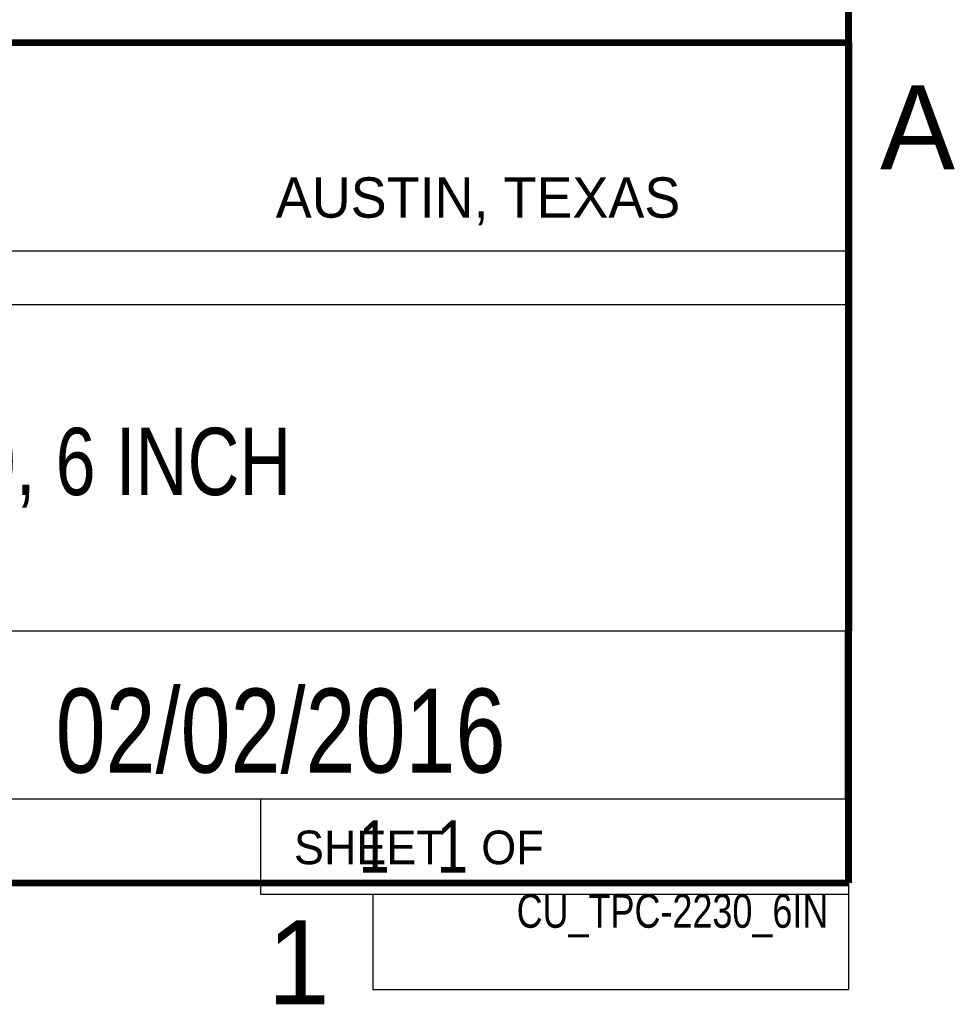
# Model space of a CAD drawing. Header units: inches. Extents: x 0 to 34, y 0 to 22.
# Tile 10 of 12: x 31 to 33.8, y 0.1 to 3.1. Entities that reach past the tile are written whole.
import ezdxf

# ---------------------------------------------------------------- set-up
doc = ezdxf.new("R2010")
doc.units = ezdxf.units.IN
doc.header["$LTSCALE"] = 1.87
doc.header["$MEASUREMENT"] = 0
doc.layers.get('0').update_dxf_attribs({"linetype": 'CONTINUOUS'})
doc.layers.add('NOTE', color=7, linetype='CONTINUOUS')
doc.styles.get("Standard").update_dxf_attribs({"font": 'txt', "width": 0.8})
doc.styles.add('TEXTSTYLE_2', font='txt')

# ---------------------------------------------------------------- blocks, each defined once
blk = doc.blocks.new('*T30')
at = {"color": 2, "linetype": 'Continuous'}
for p, q in [((0, 0), (3.36, 0)), ((0, 0), (0, -0.5)), ((3.36, 0), (3.36, -0.5)), ((0, -0.5), (3.36, -0.5))]:
    blk.add_line(p, q, dxfattribs=at)
at = {"layer": 'NOTE', "color": 7, "linetype": 'Continuous', "insert": (1.68, -0.171875), "char_height": 0.25, "width": 4, "attachment_point": 2, "line_spacing_factor": 0.9}
blk.add_mtext('02/02/2016', dxfattribs=at)
blk = doc.blocks.new('*T32')
at = {"color": 0, "linetype": 'ByBlock', "lineweight": -2, "transparency": 16777216}
for p, q in [((0, 0), (1.75, 0)), ((0, 0), (0, -0.2833)), ((1.75, 0), (1.75, -0.2833)), ((0, -0.2833), (1.75, -0.2833))]:
    blk.add_line(p, q, dxfattribs=at)
at = {"color": 7, "linetype": 'Continuous', "transparency": 16777216, "insert": (0.06, -0.1417), "char_height": 0.15625, "width": 1.63, "attachment_point": 4, "line_spacing_factor": 0.9}
blk.add_mtext('     1   1', dxfattribs=at)
blk = doc.blocks.new('*T33')
at = {"color": 0, "linetype": 'ByBlock', "lineweight": -2, "transparency": 16777216}
for p, q in [((0, 0), (5.13, 0)), ((0, 0), (0, -1.75)), ((5.13, 0), (5.13, -1.75)), ((0, -0.78), (5.13, -0.78)), ((0, -1.75), (5.13, -1.75))]:
    blk.add_line(p, q, dxfattribs=at)
at = {"color": 7, "linetype": 'Continuous', "transparency": 16777216, "insert": (2.565, -1.265), "char_height": 0.2, "width": 5.01, "attachment_point": 5}
blk.add_mtext('TPC-2230, 6 INCH', dxfattribs=at)
blk = doc.blocks.new('*T34')
at = {"color": 0, "linetype": 'ByBlock', "lineweight": -2, "transparency": 16777216}
for p, q in [((0, 0), (1.4154, 0)), ((0, 0), (0, -0.2833)), ((1.4154, 0), (1.4154, -0.2833)), ((0, -0.2833), (1.4154, -0.2833))]:
    blk.add_line(p, q, dxfattribs=at)
at = {"color": 0, "linetype": 'Continuous', "transparency": 16777216, "insert": (1.3554, 0), "char_height": 0.1, "width": 1.295438, "attachment_point": 3, "line_spacing_factor": 0.9}
blk.add_mtext('CU_TPC-2230_6IN', dxfattribs=at)

msp = doc.modelspace()

# ---------------------------------------------------------------- linework, layer by layer
at = {"color": 2, "linetype": 'Continuous'}
for p, q in [((28.7231, 2.38), (33.5, 2.38)), ((28.38, 0.75), (33.5, 0.75))]:
    msp.add_line(p, q, dxfattribs=at)
at = {"color": 7, "linetype": 'Continuous', "const_width": 0.02}
for points in [[(33.5, 0.5), (33.5, 21.5)], [(25.58, 3), (33.5, 3)], [(0.5, 0.5), (33.5, 0.5)]]:
    msp.add_lwpolyline(points, dxfattribs=at)

# ---------------------------------------------------------------- block references
for name, p in [('*T33', (28.3793, 3.0003)), ('*T30', (30.13, 1.2499)), ('*T32', (31.75, 0.75)), ('*T34', (32.0846, 0.4667))]:
    msp.add_blockref(name, p)

# ---------------------------------------------------------------- texts
at = {"color": 2, "linetype": 'Continuous', "attachment_point": 1, "line_spacing_factor": 0.9, "style": 'TEXTSTYLE_2'}
for s, insert, char_height, width in [('A', (33.5939, 2.8728), 0.25, 0.25), ('AUSTIN, TEXAS', (31.7957, 2.599), 0.12, 1.56), ('SHEET   OF', (31.8499, 0.6557), 0.1, 1), ('1', (31.7706, 0.389), 0.25, 0.25)]:
    msp.add_mtext(s, dxfattribs=dict(at, insert=insert, char_height=char_height, width=width))

doc.saveas('drawing.dxf')
